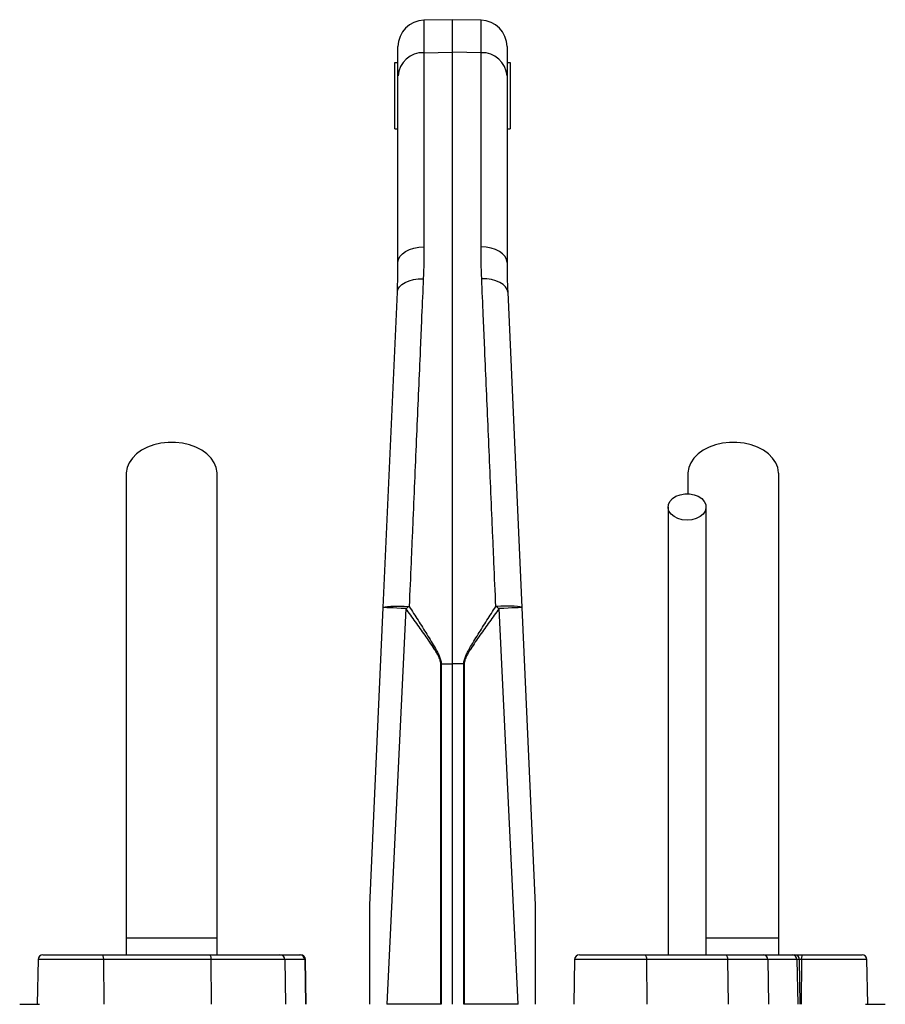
# Model space of a CAD drawing. Header units: millimetres. Extents: x 1893 to 3773, y 764 to 5009.
# Tile 13 of 13: x 2606 to 3130, y 4413 to 5009. Entities that reach past the tile are written whole.
import ezdxf

# ---------------------------------------------------------------- set-up
doc = ezdxf.new("R2010")
doc.units = ezdxf.units.MM
doc.header["$LTSCALE"] = 2

msp = doc.modelspace()

# ---------------------------------------------------------------- linework, layer by layer
at = {"color": 7, "linetype": 'Continuous', "lineweight": 25}
for p, q in [((2867.93, 5008.91), (2850.65, 5008.61)), ((2885.21, 5008.61), (2867.93, 5008.91)), ((2867.93, 4989.22), (2867.93, 5008.91)), ((2834.93, 4974.85), (2834.93, 4992.61)), ((2850.65, 4988.95), (2867.93, 4989.22)), ((2850.65, 4988.95), (2850.65, 4871.48)), ((2867.93, 4619.05), (2867.93, 4989.22)), ((2885.21, 4988.95), (2867.93, 4989.22)), ((2885.21, 4871.48), (2885.21, 4988.95)), ((2900.93, 4992.61), (2900.93, 4974.85)), ((2832.93, 4982.91), (2834.93, 4982.91)), ((2832.93, 4942.91), (2832.93, 4982.91)), ((2900.93, 4982.91), (2902.93, 4982.91)), ((2902.93, 4982.91), (2902.93, 4942.91)), ((2834.93, 4861.85), (2834.93, 4974.85)), ((2900.93, 4974.85), (2900.93, 4861.85)), ((2832.93, 4942.91), (2834.93, 4942.91)), ((2900.93, 4942.91), (2902.93, 4942.91)), ((2825.99, 4653.15), (2834.53, 4843.98)), ((2901.33, 4843.98), (2909.86, 4653.15)), ((3010.43, 4733.94), (3010.43, 4721.9)), ((2817.93, 4472.91), (2825.99, 4653.15)), ((2839.72, 4652.44), (2828.07, 4412.91)), ((2907.78, 4412.91), (2896.14, 4652.44)), ((2909.86, 4653.15), (2917.93, 4472.91)), ((2860.8, 4412.91), (2860.8, 4619.05)), ((2861.09, 4619.05), (2867.93, 4619.05)), ((2861.09, 4619.05), (2861.09, 4412.91)), ((2874.76, 4619.05), (2867.93, 4619.05)), ((2867.93, 4412.91), (2867.93, 4619.05)), ((2875.06, 4619.05), (2874.76, 4619.05)), ((2874.76, 4412.91), (2874.76, 4619.05)), ((2875.06, 4619.05), (2875.06, 4412.91)), ((2670.43, 4452.91), (2670.43, 4442.91)), ((2725.43, 4452.91), (2670.43, 4452.91)), ((2725.43, 4442.91), (2725.43, 4452.91)), ((3065.43, 4452.91), (3021.3, 4452.91)), ((3065.43, 4442.91), (3065.43, 4452.91)), ((2619.98, 4442.91), (2655.58, 4442.91)), ((2655.58, 4442.91), (2720.68, 4442.91)), ((2720.68, 4442.91), (2763.44, 4442.91)), ((2763.44, 4442.91), (2775.48, 4442.91)), ((2775.48, 4442.91), (2775.88, 4442.91)), ((2944.83, 4442.91), (2984.01, 4442.91)), ((2984.01, 4442.91), (3033.07, 4442.91)), ((3033.07, 4442.91), (3055.95, 4442.91)), ((3055.95, 4442.91), (3073.65, 4442.91)), ((3073.65, 4442.91), (3075.02, 4442.91)), ((3075.02, 4442.91), (3080.28, 4442.91)), ((3080.28, 4442.91), (3115.88, 4442.91)), ((2616.98, 4439.96), (2616.5, 4412.91)), ((2656.6, 4439.96), (2656.76, 4412.91)), ((2721.71, 4439.96), (2656.6, 4439.96)), ((2721.71, 4439.96), (2721.87, 4412.91)), ((2766.4, 4439.96), (2721.71, 4439.96)), ((2766.4, 4439.96), (2766.86, 4412.91)), ((2778.43, 4439.96), (2766.4, 4439.96)), ((2778.43, 4439.96), (2778.89, 4412.91)), ((2779.35, 4412.91), (2778.88, 4439.96)), ((2941.83, 4439.96), (2941.36, 4412.91)), ((2985.44, 4439.96), (2985.67, 4412.91)), ((3034.51, 4439.96), (2985.44, 4439.96)), ((3034.51, 4439.96), (3034.73, 4412.91)), ((3058.79, 4439.96), (3034.51, 4439.96)), ((3058.79, 4439.96), (3059.24, 4412.91)), ((3076.5, 4439.96), (3058.79, 4439.96)), ((3076.5, 4439.96), (3076.95, 4412.91)), ((3078.49, 4412.91), (3078.02, 4439.96)), ((3079.25, 4439.96), (3079.09, 4412.91)), ((3119.35, 4412.91), (3118.88, 4439.96)), ((2605.88, 4412.91), (2617.93, 4412.91)), ((2860.8, 4412.91), (2828.07, 4412.91)), ((2861.09, 4412.91), (2860.8, 4412.91)), ((2875.06, 4412.91), (2874.76, 4412.91)), ((2907.78, 4412.91), (2875.06, 4412.91)), ((3117.93, 4412.91), (3129.97, 4412.91))]:
    msp.add_line(p, q, dxfattribs=at)
at = {"color": 8, "linetype": 'Continuous', "lineweight": 25}
for p, q in [((2850.65, 5008.61), (2850.65, 4988.95)), ((2885.21, 4988.95), (2885.21, 5008.61)), ((2656.6, 4439.96), (2616.98, 4439.96)), ((2778.88, 4439.96), (2778.43, 4439.96)), ((2985.44, 4439.96), (2941.83, 4439.96)), ((3078.02, 4439.96), (3076.5, 4439.96)), ((3079.25, 4439.96), (3078.02, 4439.96)), ((3118.88, 4439.96), (3079.25, 4439.96))]:
    msp.add_line(p, q, dxfattribs=at)
at = {"color": 7, "linetype": 'Continuous', "lineweight": 25, "flags": 128}
for points in [[(2834.93, 4861.85), (2835.23, 4863.71), (2836.12, 4865.5), (2837.57, 4867.15), (2839.51, 4868.6), (2841.89, 4869.8), (2844.61, 4870.7), (2847.57, 4871.26), (2850.65, 4871.48)], [(2900.93, 4861.85), (2900.63, 4863.71), (2899.74, 4865.5), (2898.29, 4867.15), (2896.34, 4868.6), (2893.96, 4869.8), (2891.24, 4870.7), (2888.29, 4871.26), (2885.21, 4871.48)], [(2834.53, 4843.98), (2834.89, 4845.65), (2835.83, 4847.23), (2837.3, 4848.67), (2839.25, 4849.91), (2841.61, 4850.91), (2844.29, 4851.63), (2847.2, 4852.05), (2850.23, 4852.15)], [(2901.33, 4843.98), (2900.96, 4845.65), (2900.03, 4847.23), (2898.56, 4848.67), (2896.61, 4849.91), (2894.25, 4850.91), (2891.56, 4851.63), (2888.65, 4852.05), (2885.62, 4852.15)], [(2725.43, 4733.94), (2725.4, 4734.71), (2724.87, 4737.77), (2723.64, 4740.73), (2721.74, 4743.51), (2719.23, 4746.04), (2716.16, 4748.27), (2712.62, 4750.12), (2708.71, 4751.55), (2704.51, 4752.52), (2700.14, 4753.02), (2695.71, 4753.02), (2691.35, 4752.52), (2687.15, 4751.55), (2683.23, 4750.12), (2679.69, 4748.27), (2676.63, 4746.04), (2674.11, 4743.51), (2672.21, 4740.73), (2670.98, 4737.77), (2670.45, 4734.71), (2670.43, 4733.95)], [(3065.43, 4733.94), (3065.4, 4734.71), (3064.87, 4737.77), (3063.64, 4740.73), (3061.74, 4743.51), (3059.23, 4746.04), (3056.16, 4748.27), (3052.62, 4750.12), (3048.71, 4751.55), (3044.51, 4752.52), (3040.14, 4753.02), (3035.71, 4753.02), (3031.35, 4752.52), (3027.15, 4751.55), (3023.23, 4750.12), (3019.69, 4748.27), (3016.63, 4746.04), (3014.11, 4743.51), (3012.21, 4740.73), (3010.98, 4737.77), (3010.45, 4734.71), (3010.43, 4733.95)], [(3009.93, 4705.93), (3007.07, 4706.19), (3004.39, 4706.92), (3002.05, 4708.1), (3000.22, 4709.65), (2998.99, 4711.47), (2998.45, 4713.44), (2998.63, 4715.44), (2999.52, 4717.35), (3001.07, 4719.04), (3003.17, 4720.41), (3005.69, 4721.38), (3008.49, 4721.88), (3011.37, 4721.88), (3014.16, 4721.38), (3016.69, 4720.41), (3018.79, 4719.04), (3020.33, 4717.35), (3021.22, 4715.44), (3021.4, 4713.44), (3020.86, 4711.47), (3019.64, 4709.65), (3017.8, 4708.1), (3015.47, 4706.92), (3012.79, 4706.19), (3009.93, 4705.93)], [(2825.99, 4653.15), (2826.3, 4653.39), (2827.2, 4653.6), (2828.65, 4653.76), (2830.59, 4653.87), (2832.97, 4653.92), (2835.68, 4653.92), (2838.62, 4653.87), (2841.7, 4653.76)], [(2839.72, 4652.44), (2836.94, 4652.57), (2834.32, 4652.69), (2831.95, 4652.81), (2829.9, 4652.91), (2828.23, 4653), (2827, 4653.07), (2826.24, 4653.12), (2825.99, 4653.15)], [(2909.86, 4653.15), (2909.55, 4653.39), (2908.66, 4653.6), (2907.21, 4653.76), (2905.26, 4653.87), (2902.89, 4653.92), (2900.18, 4653.92), (2897.23, 4653.87), (2894.16, 4653.76)], [(2909.86, 4653.15), (2909.61, 4653.12), (2908.86, 4653.07), (2907.62, 4653), (2905.95, 4652.91), (2903.9, 4652.81), (2901.53, 4652.69), (2898.91, 4652.57), (2896.14, 4652.44)], [(2655.58, 4442.91), (2655.77, 4442.86), (2655.97, 4442.69), (2656.14, 4442.42), (2656.3, 4442.05), (2656.42, 4441.61), (2656.52, 4441.1), (2656.58, 4440.54), (2656.6, 4439.96)], [(2720.68, 4442.91), (2720.88, 4442.86), (2721.07, 4442.69), (2721.25, 4442.42), (2721.4, 4442.05), (2721.53, 4441.61), (2721.62, 4441.1), (2721.68, 4440.54), (2721.71, 4439.96)], [(2984.01, 4442.91), (2984.29, 4442.86), (2984.56, 4442.69), (2984.8, 4442.42), (2985.02, 4442.05), (2985.19, 4441.61), (2985.33, 4441.1), (2985.41, 4440.54), (2985.44, 4439.96)], [(3033.07, 4442.91), (3033.35, 4442.86), (3033.62, 4442.69), (3033.86, 4442.42), (3034.08, 4442.05), (3034.26, 4441.61), (3034.39, 4441.1), (3034.47, 4440.54), (3034.51, 4439.96)], [(3079.25, 4439.96), (3079.27, 4440.54), (3079.33, 4441.1), (3079.43, 4441.61), (3079.56, 4442.05), (3079.71, 4442.42), (3079.89, 4442.69), (3080.08, 4442.86), (3080.28, 4442.91)]]:
    msp.add_lwpolyline(points, dxfattribs=at)
at = {"color": 7, "linetype": 'Continuous', "lineweight": 25}
for centre, radius, start, end in [((2850.93, 4992.61), 16, 91, 180), ((2884.93, 4992.61), 16, 0, 89), ((2850, 4973.86), 15.1, 87.53232, 176.24432), ((2885.86, 4973.86), 15.1, 3.75568, 92.46768), ((2953.44, 4484.7), 202.65, 123.46297, 124.1358), ((2782.42, 4484.7), 202.65, 55.8642, 56.53703), ((2619.98, 4439.91), 3, 90, 179), ((2763.42, 4439.94), 2.98, 0.55462, 89.5683), ((2775.45, 4439.94), 2.98, 0.55462, 89.5683), ((2775.88, 4439.91), 3, 1, 90), ((2944.83, 4439.91), 3, 90, 179), ((3055.87, 4439.99), 2.92, 359.48682, 88.47698), ((3073.58, 4439.99), 2.92, 359.48682, 88.47698), ((3075.02, 4439.91), 3, 1, 90), ((3115.88, 4439.91), 3, 1, 90)]:
    msp.add_arc(centre, radius, start, end, dxfattribs=at)
for points in [[(2850.65, 4871.48), (2850.65, 4865.16), (2850.51, 4858.72), (2850.23, 4852.15)], [(2885.62, 4852.15), (2885.34, 4858.72), (2885.21, 4865.16), (2885.21, 4871.48)], [(2834.53, 4843.98), (2834.8, 4850.06), (2834.93, 4856.02), (2834.93, 4861.85)], [(2900.93, 4861.85), (2900.93, 4856.02), (2901.05, 4850.06), (2901.33, 4843.98)], [(2860.8, 4619.05), (2860.9, 4619.05), (2860.99, 4619.05), (2861.09, 4619.05)]]:
    msp.add_open_spline(points, degree=3, dxfattribs=at)
for points, knots in [([(2850.23, 4852.15), (2849.91, 4844.75), (2849.59, 4837.2), (2849.09, 4825.66), (2848.92, 4821.77), (2848.59, 4813.96), (2848.42, 4810.02), (2847.57, 4790.24), (2846.87, 4774.03), (2845.44, 4740.83), (2844.71, 4723.84), (2843.78, 4702.12), (2843.59, 4697.75), (2843.21, 4689.01), (2843.02, 4684.62), (2842.46, 4671.45), (2842.08, 4662.63), (2841.7, 4653.76)], [0, 0, 0, 0, 0.125, 0.125, 0.1875, 0.1875, 0.25, 0.25, 0.5, 0.5, 0.75, 0.75, 0.8125, 0.8125, 0.875, 0.875, 1, 1, 1, 1]), ([(2894.16, 4653.76), (2893.78, 4662.63), (2893.4, 4671.46), (2892.83, 4684.65), (2892.64, 4689.04), (2892.26, 4697.77), (2892.08, 4702.11), (2891.15, 4723.72), (2890.42, 4740.66), (2888.99, 4773.86), (2888.29, 4790.13), (2887.43, 4810.02), (2887.26, 4813.97), (2886.93, 4821.8), (2886.76, 4825.68), (2886.26, 4837.2), (2885.94, 4844.75), (2885.62, 4852.15)], [0, 0, 0, 0, 0.125, 0.125, 0.1875, 0.1875, 0.25, 0.25, 0.5, 0.5, 0.75, 0.75, 0.8125, 0.8125, 0.875, 0.875, 1, 1, 1, 1]), ([(2670.43, 4733.94), (2670.43, 4728.07), (2670.43, 4716.44), (2670.43, 4698.87), (2670.43, 4681.12), (2670.43, 4663), (2670.43, 4644.29), (2670.43, 4624.81), (2670.43, 4605.34), (2670.43, 4586.04), (2670.43, 4567.08), (2670.43, 4547.76), (2670.43, 4526.29), (2670.43, 4502.87), (2670.43, 4477.71), (2670.43, 4461.11), (2670.43, 4452.91)], [0, 0, 0, 0, 0.079644, 0.158009, 0.235124, 0.311015, 0.385614, 0.459005, 0.531252, 0.593311, 0.65426, 0.714301, 0.773508, 0.85087, 0.926319, 1, 1, 1, 1]), ([(2725.43, 4452.91), (2725.43, 4457.98), (2725.43, 4468.52), (2725.43, 4484.94), (2725.43, 4502.56), (2725.43, 4519.89), (2725.43, 4536.71), (2725.43, 4552.8), (2725.43, 4569.3), (2725.43, 4586.8), (2725.43, 4605.07), (2725.43, 4623.92), (2725.43, 4642.55), (2725.43, 4660.91), (2725.43, 4679.07), (2725.43, 4697.22), (2725.43, 4715.51), (2725.43, 4727.72), (2725.43, 4733.94)], [0, 0, 0, 0, 0.045521, 0.094717, 0.147611, 0.204275, 0.251456, 0.300858, 0.352419, 0.406213, 0.470225, 0.53729, 0.607172, 0.679907, 0.755587, 0.834151, 0.915609, 1, 1, 1, 1]), ([(3065.43, 4452.91), (3065.43, 4457.98), (3065.43, 4468.52), (3065.43, 4484.94), (3065.43, 4502.56), (3065.43, 4519.89), (3065.43, 4536.71), (3065.43, 4552.8), (3065.43, 4569.3), (3065.43, 4586.8), (3065.43, 4605.07), (3065.43, 4623.92), (3065.43, 4642.55), (3065.43, 4660.91), (3065.43, 4679.07), (3065.43, 4697.22), (3065.43, 4715.51), (3065.43, 4727.72), (3065.43, 4733.94)], [0, 0, 0, 0, 0.045521, 0.094717, 0.147611, 0.204275, 0.251456, 0.300858, 0.352419, 0.406213, 0.470225, 0.53729, 0.607172, 0.679907, 0.755587, 0.834151, 0.915609, 1, 1, 1, 1]), ([(2998.43, 4713.94), (2998.43, 4709.99), (2998.43, 4702.53), (2998.43, 4691.92), (2998.43, 4682.54), (2998.43, 4674.38), (2998.43, 4666.85), (2998.43, 4659.52), (2998.43, 4651.87), (2998.43, 4641.92), (2998.43, 4629.38), (2998.43, 4613.93), (2998.43, 4598.49), (2998.43, 4583.18), (2998.43, 4568.24), (2998.43, 4553.19), (2998.43, 4540.94), (2998.43, 4531.68), (2998.43, 4524.65), (2998.43, 4516.45), (2998.43, 4506.55), (2998.43, 4494.98), (2998.43, 4481.78), (2998.43, 4466.97), (2998.43, 4453.83), (2998.43, 4445.62), (2998.43, 4442.91)], [0, 0, 0, 0, 0.0552673, 0.1044404, 0.1475209, 0.1845131, 0.2154201, 0.2486957, 0.2816574, 0.3151574, 0.3761884, 0.4375873, 0.4991071, 0.5515913, 0.604003, 0.6551215, 0.7029147, 0.7232636, 0.7441261, 0.7698876, 0.8009654, 0.8373297, 0.8781311, 0.9239749, 0.9748852, 1, 1, 1, 1]), ([(3021.43, 4442.91), (3021.43, 4446.31), (3021.43, 4455.61), (3021.43, 4469.92), (3021.43, 4484.98), (3021.43, 4497.48), (3021.43, 4507.99), (3021.43, 4517.38), (3021.43, 4530.7), (3021.43, 4548.13), (3021.43, 4568.99), (3021.43, 4587.83), (3021.43, 4604.75), (3021.43, 4619.74), (3021.43, 4633.53), (3021.43, 4644.06), (3021.43, 4652.34), (3021.43, 4659.35), (3021.43, 4667.73), (3021.43, 4677.45), (3021.43, 4688.47), (3021.43, 4700.78), (3021.43, 4709.39), (3021.43, 4713.94)], [0, 0, 0, 0, 0.031526, 0.086056, 0.132732, 0.171571, 0.202645, 0.231141, 0.260031, 0.328885, 0.39862, 0.468523, 0.527313, 0.585972, 0.642144, 0.694118, 0.718091, 0.748453, 0.785466, 0.82912, 0.879422, 0.93638, 1, 1, 1, 1]), ([(2860.8, 4619.05), (2860.8, 4619.47), (2860.76, 4619.88), (2860.61, 4620.7), (2860.51, 4621.11), (2860.12, 4622.29), (2859.78, 4623.05), (2859.03, 4624.52), (2858.62, 4625.25), (2857.77, 4626.67), (2857.33, 4627.37), (2855.99, 4629.47), (2855.06, 4630.84), (2853.19, 4633.58), (2852.24, 4634.94), (2849.38, 4639), (2847.45, 4641.7), (2843.59, 4647.07), (2841.65, 4649.76), (2839.72, 4652.44)], [0, 0, 0, 0, 0.03125, 0.03125, 0.0625, 0.0625, 0.125, 0.125, 0.1875, 0.1875, 0.25, 0.25, 0.375, 0.375, 0.5, 0.5, 0.75, 0.75, 1, 1, 1, 1]), ([(2841.7, 4653.76), (2843.49, 4650.96), (2845.28, 4648.15), (2848.85, 4642.53), (2850.63, 4639.71), (2853.27, 4635.47), (2854.15, 4634.05), (2855.88, 4631.19), (2856.73, 4629.76), (2857.97, 4627.59), (2858.37, 4626.86), (2859.15, 4625.38), (2859.52, 4624.63), (2860.19, 4623.1), (2860.5, 4622.33), (2860.84, 4621.12), (2860.93, 4620.71), (2861.06, 4619.88), (2861.09, 4619.47), (2861.09, 4619.05)], [0, 0, 0, 0, 0.25, 0.25, 0.5, 0.5, 0.625, 0.625, 0.75, 0.75, 0.8125, 0.8125, 0.875, 0.875, 0.9375, 0.9375, 0.96875, 0.96875, 1, 1, 1, 1]), ([(2874.76, 4619.05), (2874.76, 4619.9), (2874.9, 4620.72), (2875.35, 4622.32), (2875.66, 4623.11), (2876.34, 4624.64), (2876.71, 4625.38), (2877.49, 4626.86), (2877.89, 4627.59), (2879.12, 4629.77), (2879.98, 4631.2), (2881.7, 4634.05), (2882.58, 4635.47), (2885.22, 4639.71), (2887, 4642.53), (2890.58, 4648.15), (2892.37, 4650.96), (2894.16, 4653.76)], [0, 0, 0, 0, 0.0625, 0.0625, 0.125, 0.125, 0.1875, 0.1875, 0.25, 0.25, 0.375, 0.375, 0.5, 0.5, 0.75, 0.75, 1, 1, 1, 1]), ([(2896.14, 4652.44), (2894.2, 4649.76), (2892.27, 4647.08), (2888.41, 4641.7), (2886.48, 4639.01), (2883.62, 4634.95), (2882.67, 4633.59), (2880.8, 4630.86), (2879.88, 4629.48), (2878.53, 4627.39), (2878.09, 4626.69), (2877.25, 4625.27), (2876.84, 4624.55), (2876.08, 4623.06), (2875.74, 4622.3), (2875.35, 4621.11), (2875.24, 4620.71), (2875.1, 4619.89), (2875.06, 4619.47), (2875.06, 4619.05)], [0, 0, 0, 0, 0.25, 0.25, 0.5, 0.5, 0.625, 0.625, 0.75, 0.75, 0.8125, 0.8125, 0.875, 0.875, 0.9375, 0.9375, 0.96875, 0.96875, 1, 1, 1, 1]), ([(2817.93, 4412.91), (2817.93, 4418.01), (2817.93, 4423.1), (2817.93, 4433.28), (2817.93, 4438.36), (2817.93, 4445.98), (2817.93, 4448.52), (2817.93, 4453.59), (2817.93, 4456.12), (2817.93, 4459.91), (2817.93, 4461.17), (2817.93, 4463.68), (2817.93, 4464.94), (2817.93, 4466.81), (2817.93, 4467.43), (2817.93, 4468.66), (2817.93, 4469.28), (2817.93, 4470.49), (2817.93, 4471.09), (2817.93, 4471.94), (2817.93, 4472.21), (2817.93, 4472.57), (2817.93, 4472.68), (2817.93, 4472.85), (2817.93, 4472.91), (2817.93, 4472.91)], [0, 0, 0, 0, 0.25, 0.25, 0.5, 0.5, 0.625, 0.625, 0.75, 0.75, 0.8125, 0.8125, 0.875, 0.875, 0.90625, 0.90625, 0.9375, 0.9375, 0.96875, 0.96875, 0.984375, 0.984375, 0.992187, 0.992187, 1, 1, 1, 1]), ([(2917.93, 4472.91), (2917.93, 4472.91), (2917.93, 4472.85), (2917.93, 4472.68), (2917.93, 4472.56), (2917.93, 4472.2), (2917.93, 4471.91), (2917.93, 4471.06), (2917.93, 4470.46), (2917.93, 4469.25), (2917.93, 4468.63), (2917.93, 4467.4), (2917.93, 4466.78), (2917.93, 4464.91), (2917.93, 4463.66), (2917.93, 4461.14), (2917.93, 4459.88), (2917.93, 4456.09), (2917.93, 4453.56), (2917.93, 4448.49), (2917.93, 4445.96), (2917.93, 4438.34), (2917.93, 4433.26), (2917.93, 4423.09), (2917.93, 4418), (2917.93, 4412.91)], [0, 0, 0, 0, 0.007812, 0.007812, 0.015625, 0.015625, 0.03125, 0.03125, 0.0625, 0.0625, 0.09375, 0.09375, 0.125, 0.125, 0.1875, 0.1875, 0.25, 0.25, 0.375, 0.375, 0.5, 0.5, 0.75, 0.75, 1, 1, 1, 1])]:
    msp.add_open_spline(points, degree=3, knots=knots, dxfattribs=at)

doc.saveas('drawing.dxf')
